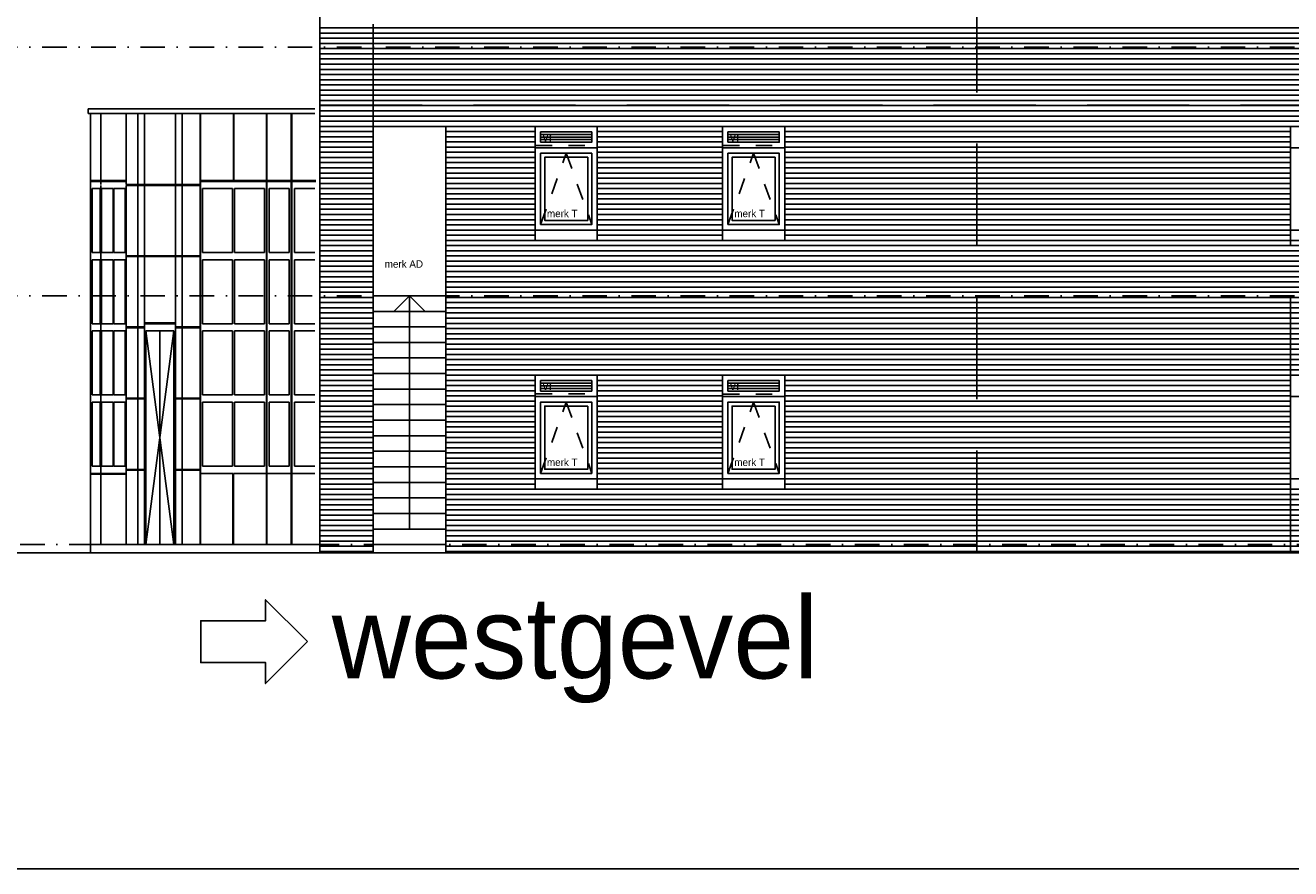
# Model space of a CAD drawing. Extents: x 0 to 140000, y 0 to 84100.
# Tile 2 of 48: x 26833 to 42297, y 1000 to 11305. Entities that reach past the tile are written whole.
import ezdxf
from ezdxf.enums import TextEntityAlignment as Align

# ---------------------------------------------------------------- set-up
doc = ezdxf.new("R2010")
doc.units = 0
doc.header["$LTSCALE"] = 100
doc.header["$MEASUREMENT"] = 0
for name, pattern in [('B0201', [50, 31.25, -6.25, 6.25, -6.25]), ('B0403', [37.5, 25, -12.5]), ('B0703', [18.75, 12.5, -6.25]), ('DASHDOTX2', [2, 1, -0.5, 0, -0.5]), ('TEGELS', [4, 2, -2])]:
    doc.linetypes.add(name, pattern=pattern)
doc.layers.get('0').update_dxf_attribs({"linetype": 'CONTINUOUS'})
for name, color, linetype in [('AL$0A---_WIJZIGINGEN', 2, 'CONTINUOUS'), ('AL$7A---_STRAMIEN', 1, 'B0201'), ('AL11----_GRONDWERK', 4, 'CONTINUOUS'), ('AL21----_BUITENWAND', 2, 'CONTINUOUS'), ('AL24----_TRAPPEN', 1, 'CONTINUOUS'), ('AL31----_BUITENKOZ', 7, 'CONTINUOUS'), ('AL31----_BUITENKOZIJ', 7, 'CONTINUOUS'), ('AT$0A---_WIJZIGINGEN', 7, 'CONTINUOUS'), ('AT$1A---_TEKST', 2, 'CONTINUOUS'), ('BL$8A---_HULPLIJNEN', 1, 'CONTINUOUS'), ('DLLATATIE', 3, 'B0703'), ('ZONWERING', 4, 'TEGELS')]:
    doc.layers.add(name, color=color, linetype=linetype)
doc.styles.add('00_100', font='B-GBP.shx', dxfattribs={"height": 120})
doc.styles.add('01_100', font='B-GBP.shx', dxfattribs={"height": 180})
doc.styles.add('03_200', font='B-GBP.shx', dxfattribs={"height": 700})
doc.styles.add('03_AT', font='B-GBP')

# ---------------------------------------------------------------- blocks, each defined once
blk = doc.blocks.new('BORDER')
at = {"linetype": 'BYBLOCK'}
blk.add_line((0, 0), (1, 0), dxfattribs=at)
blk = doc.blocks.new('AS00S005')
at = {"layer": 'AL$0A---_WIJZIGINGEN'}
blk.add_lwpolyline([(0, 0), (-5.12, -5.12), (-5.12, -2.56), (-13.06, -2.56), (-13.06, 2.56), (-5.12, 2.56), (-5.12, 5.12)], close=True, dxfattribs=at)
at = {"layer": 'AT$0A---_WIJZIGINGEN', "color": 3, "style": '03_AT'}
blk.add_attdef('NUMMER', text='', height=3.5, dxfattribs=at).set_placement((-8.98, -0.06), align=Align.MIDDLE)

msp = doc.modelspace()

# ---------------------------------------------------------------- linework, layer by layer
at = {"layer": 'AL$7A---_STRAMIEN', "color": 1, "linetype": 'DASHDOTX2', "ltscale": 3}
for p, q in [((49542.8, 11040.4), (25202.9, 11040.4)), ((49542.8, 8000.4), (25202.9, 8000.4)), ((81078.4, 4960.4), (25200, 4960.4))]:
    msp.add_line(p, q, dxfattribs=at)
at = {"layer": 'AL11----_GRONDWERK'}
msp.add_line((1000, 4860.4), (86714.6, 4860.4), dxfattribs=at)
at = {"layer": 'AL21----_BUITENWAND'}
for p, q in [((30433.2, 18094.7), (30433.2, 4860.4)), ((31973.2, 10070.4), (31083.2, 10070.4)), ((31083.2, 4860.4, 0), (31083.2, 10070.4)), ((31973.2, 4860.4, 0), (31973.2, 10070.4))]:
    msp.add_line(p, q, dxfattribs=at)
at = {"layer": 'AL21----_BUITENWAND', "color": 42}
for p, q in [((30433.2, 11273.8), (47973.2, 11273.8)), ((30433.2, 11210.4), (47973.2, 11210.4)), ((30433.2, 11147.1), (47973.2, 11147.1)), ((30433.2, 11083.8), (47973.2, 11083.8)), ((30433.2, 11020.4), (36781.6, 11020.4)), ((30433.2, 11020.4), (47973.2, 11020.4)), ((30433.2, 10957.1), (47973.2, 10957.1)), ((30433.2, 10957.1), (31632.7, 10957.1)), ((30433.2, 10893.8), (47973.2, 10893.8)), ((30433.2, 10893.8), (31632.7, 10893.8)), ((30433.2, 10830.4), (47973.2, 10830.4)), ((30433.2, 10830.4), (31632.7, 10830.4)), ((34400.7, 10957.1), (47973.2, 10957.1)), ((34400.7, 10893.8), (47973.2, 10893.8)), ((34400.7, 10830.4), (47973.2, 10830.4)), ((30433.2, 10767.1), (31632.7, 10767.1)), ((30433.2, 10767.1), (47973.2, 10767.1)), ((30433.2, 10703.8), (31632.7, 10703.8)), ((30433.2, 10703.8), (47973.2, 10703.8)), ((30433.2, 10640.4), (31632.7, 10640.4)), ((30433.2, 10640.4), (47973.2, 10640.4)), ((30433.2, 10577.1), (47973.2, 10577.1)), ((30433.2, 10577.1), (31632.7, 10577.1)), ((34400.7, 10577.1), (47973.2, 10577.1)), ((30433.2, 10513.8), (47973.2, 10513.8)), ((30433.2, 10513.8), (31632.7, 10513.8)), ((30433.2, 10450.4), (47973.2, 10450.4)), ((30433.2, 10450.4), (31632.7, 10450.4)), ((30433.2, 10387.1), (47973.2, 10387.1)), ((30433.2, 10387.1), (31632.7, 10387.1)), ((34400.7, 10513.8), (47973.2, 10513.8)), ((34400.7, 10450.4), (47973.2, 10450.4)), ((36246.2, 10387.1), (47973.2, 10387.1)), ((30433.2, 10323.8), (47973.2, 10323.8)), ((30433.2, 10323.8), (31632.7, 10323.8)), ((30433.2, 10260.4), (47973.2, 10260.4)), ((36006.2, 10323.8), (47973.2, 10323.8)), ((30433.2, 10197.1), (47973.2, 10197.1)), ((30433.2, 10133.8), (47973.2, 10133.8)), ((30433.2, 10070.4), (33063.2, 10070.4)), ((33823.2, 10070.4), (35353.2, 10070.4)), ((36113.2, 10070.4), (42293.7, 10070.4)), ((30433.2, 10007.1), (31083.2, 10007.1)), ((30433.2, 9943.8), (31083.2, 9943.8)), ((31973.2, 10007.1), (33063.2, 10007.1)), ((31973.2, 9943.8), (33063.2, 9943.8)), ((33823.2, 10007.1), (35353.2, 10007.1)), ((33823.2, 9943.8), (35353.2, 9943.8)), ((36113.2, 10007.1), (42293.7, 10007.1)), ((36113.2, 9943.8), (42293.7, 9943.8)), ((30433.2, 9880.4), (31083.2, 9880.4)), ((30433.2, 9817.1), (31083.2, 9817.1)), ((30433.2, 9753.8), (31083.2, 9753.8)), ((31973.2, 9880.4), (33063.2, 9880.4)), ((31973.2, 9817.1), (33063.2, 9817.1)), ((31973.2, 9753.8), (33063.2, 9753.8)), ((33823.2, 9880.4), (35353.2, 9880.4)), ((33823.2, 9817.1), (35353.2, 9817.1)), ((35353.2, 9753.8), (33823.2, 9753.8)), ((36113.2, 9880.4), (42293.7, 9880.4)), ((36113.2, 9817.1), (42293.7, 9817.1)), ((36113.2, 9753.8), (42293.7, 9753.8)), ((30433.2, 9690.4), (31083.2, 9690.4)), ((30433.2, 9627.1), (31083.2, 9627.1)), ((31973.2, 9690.4), (33063.2, 9690.4)), ((31973.2, 9627.1), (33063.2, 9627.1)), ((35353.2, 9690.4), (33823.2, 9690.4)), ((35353.2, 9627.1), (33823.2, 9627.1)), ((36113.2, 9690.4), (42293.7, 9690.4)), ((36113.2, 9627.1), (42293.7, 9627.1)), ((30433.2, 9563.8), (31083.2, 9563.8)), ((30433.2, 9500.4), (31083.2, 9500.4)), ((30433.2, 9437.1), (31083.2, 9437.1)), ((31973.2, 9563.8), (33063.2, 9563.8)), ((31973.2, 9500.4), (33063.2, 9500.4)), ((31973.2, 9437.1), (33063.2, 9437.1)), ((33823.2, 9563.8), (35353.2, 9563.8)), ((33823.2, 9500.4), (35353.2, 9500.4)), ((33823.2, 9437.1), (35353.2, 9437.1)), ((36113.2, 9563.8), (42293.7, 9563.8)), ((36113.2, 9500.4), (42293.7, 9500.4)), ((36113.2, 9437.1), (42293.7, 9437.1)), ((30433.2, 9373.8), (31083.2, 9373.8)), ((30433.2, 9310.4), (31083.2, 9310.4)), ((31973.2, 9373.8), (33063.2, 9373.8)), ((31973.2, 9310.4), (33063.2, 9310.4)), ((35353.2, 9373.8), (33823.2, 9373.8)), ((35353.2, 9310.4), (33823.2, 9310.4)), ((36113.2, 9373.8), (42293.7, 9373.8)), ((36113.2, 9310.4), (42293.7, 9310.4)), ((30433.2, 9247.1), (31083.2, 9247.1)), ((30433.2, 9247.1), (31083.2, 9247.1)), ((30433.2, 9183.8), (31083.2, 9183.8)), ((31973.2, 9247.1), (33063.2, 9247.1)), ((31973.2, 9247.1), (33063.2, 9247.1)), ((31973.2, 9183.8), (33063.2, 9183.8)), ((35353.2, 9247.1), (33823.2, 9247.1)), ((35353.2, 9183.8), (33823.2, 9183.8)), ((36113.2, 9247.1), (42293.7, 9247.1)), ((36113.2, 9183.8), (42293.7, 9183.8)), ((30433.2, 9120.4), (31083.2, 9120.4)), ((30433.2, 9057.1), (31083.2, 9057.1)), ((30433.2, 8993.8), (31083.2, 8993.8)), ((31973.2, 9120.4), (33063.2, 9120.4)), ((31973.2, 9057.1), (33063.2, 9057.1)), ((31973.2, 8993.8), (33063.2, 8993.8)), ((33823.2, 9120.4), (35353.2, 9120.4)), ((33823.2, 9057.1), (35353.2, 9057.1)), ((33823.2, 8993.8), (35353.2, 8993.8)), ((36113.2, 9120.4), (42293.7, 9120.4)), ((36113.2, 9057.1), (42293.7, 9057.1)), ((36113.2, 8993.8), (42293.7, 8993.8)), ((31083.2, 8930.4), (30433.2, 8930.4)), ((31083.2, 8867.1), (30433.2, 8867.1)), ((33063.2, 8930.4), (31973.2, 8930.4)), ((33063.2, 8867.1), (31973.2, 8867.1)), ((35353.2, 8930.4), (33823.2, 8930.4)), ((35353.2, 8867.1), (33823.2, 8867.1)), ((42293.7, 8930.4), (36113.2, 8930.4)), ((42293.7, 8867.1), (36113.2, 8867.1)), ((31083.2, 8803.8), (30433.2, 8803.8)), ((31083.2, 8740.4), (30433.2, 8740.4)), ((31083.2, 8677.1), (30433.2, 8677.1)), ((33063.2, 8803.8), (31973.2, 8803.8)), ((33063.2, 8740.4), (31973.2, 8740.4)), ((33063.2, 8677.1), (31973.2, 8677.1)), ((35353.2, 8803.8), (33823.2, 8803.8)), ((35353.2, 8740.4), (33823.2, 8740.4)), ((35353.2, 8677.1), (33823.2, 8677.1)), ((42293.7, 8803.8), (36113.2, 8803.8)), ((42293.7, 8740.4), (36113.2, 8740.4)), ((42293.7, 8677.1), (36113.2, 8677.1)), ((31083.2, 8613.8), (30433.2, 8613.8)), ((31083.2, 8550.4), (30433.2, 8550.4)), ((46433.2, 8613.8), (31973.2, 8613.8)), ((46433.2, 8550.4), (31973.2, 8550.4)), ((31083.2, 8487.1), (30433.2, 8487.1)), ((31083.2, 8423.8), (30433.2, 8423.8)), ((31083.2, 8360.4), (30433.2, 8360.4)), ((46433.2, 8487.1), (31973.2, 8487.1)), ((46433.2, 8423.8), (31973.2, 8423.8)), ((46433.2, 8360.4), (31973.2, 8360.4)), ((31083.2, 8297.1), (30433.2, 8297.1)), ((31083.2, 8233.8), (30433.2, 8233.8)), ((46433.2, 8297.1), (31973.2, 8297.1)), ((46433.2, 8233.8), (31973.2, 8233.8)), ((31083.2, 8170.4), (30433.2, 8170.4)), ((31083.2, 8107.1), (30433.2, 8107.1)), ((31083.2, 8043.8), (30433.2, 8043.8)), ((46433.2, 8170.4), (31973.2, 8170.4)), ((46433.2, 8107.1), (31973.2, 8107.1)), ((46433.2, 8043.8), (31973.2, 8043.8)), ((31083.2, 7980.4), (30433.2, 7980.4)), ((31083.2, 7917.1), (30433.2, 7917.1)), ((46433.2, 7980.4), (31973.2, 7980.4)), ((46433.2, 7917.1), (31973.2, 7917.1)), ((31083.2, 7853.8), (30433.2, 7853.8)), ((31083.2, 7790.4), (30433.2, 7790.4)), ((46433.2, 7853.8), (31973.2, 7853.8)), ((46433.2, 7790.4), (31973.2, 7790.4)), ((31083.2, 7727.1), (30433.2, 7727.1)), ((31083.2, 7663.8), (30433.2, 7663.8)), ((31083.2, 7600.4), (30433.2, 7600.4)), ((46433.2, 7727.1), (31973.2, 7727.1)), ((46433.2, 7663.8), (31973.2, 7663.8)), ((46433.2, 7600.4), (31973.2, 7600.4)), ((31083.2, 7537.1), (30433.2, 7537.1)), ((31083.2, 7473.8), (30433.2, 7473.8)), ((46433.2, 7537.1), (31973.2, 7537.1)), ((46433.2, 7473.8), (31973.2, 7473.8)), ((31083.2, 7410.4), (30433.2, 7410.4)), ((31083.2, 7347.1), (30433.2, 7347.1)), ((30433.2, 7283.8), (31083.2, 7283.8)), ((46433.2, 7410.4), (31973.2, 7410.4)), ((46433.2, 7347.1), (31973.2, 7347.1)), ((31973.2, 7283.8), (46433.2, 7283.8)), ((30433.2, 7220.4), (31083.2, 7220.4)), ((30433.2, 7157.1), (31083.2, 7157.1)), ((31973.2, 7220.4), (46433.2, 7220.4)), ((31973.2, 7157.1), (46433.2, 7157.1)), ((30433.2, 7093.8), (31083.2, 7093.8)), ((30433.2, 7030.4), (31083.2, 7030.4)), ((30433.2, 6967.1), (31083.2, 6967.1)), ((31973.2, 7093.8), (46433.2, 7093.8)), ((31973.2, 7030.4), (33063.2, 7030.4)), ((31973.2, 6967.1), (33063.2, 6967.1)), ((33823.2, 7030.4), (35353.2, 7030.4)), ((33823.2, 6967.1), (35353.2, 6967.1)), ((36113.2, 7030.4), (42293.7, 7030.4)), ((36113.2, 6967.1), (42293.7, 6967.1)), ((30433.2, 6903.8), (31083.2, 6903.8)), ((30433.2, 6840.4), (31083.2, 6840.4)), ((31973.2, 6903.8), (33063.2, 6903.8)), ((31973.2, 6840.4), (33063.2, 6840.4)), ((33823.2, 6903.8), (35353.2, 6903.8)), ((33823.2, 6840.4), (35353.2, 6840.4)), ((36113.2, 6903.8), (42293.7, 6903.8)), ((36113.2, 6840.4), (42293.7, 6840.4)), ((30433.2, 6777.1), (31083.2, 6777.1)), ((30433.2, 6713.8), (31083.2, 6713.8)), ((30433.2, 6650.4), (31083.2, 6650.4)), ((31973.2, 6777.1), (33063.2, 6777.1)), ((31973.2, 6713.8), (33063.2, 6713.8)), ((31973.2, 6650.4), (33063.2, 6650.4)), ((33823.2, 6777.1), (35353.2, 6777.1)), ((33823.2, 6713.8), (35353.2, 6713.8)), ((33823.2, 6650.4), (35353.2, 6650.4)), ((36113.2, 6777.1), (42293.7, 6777.1)), ((36113.2, 6713.8), (42293.7, 6713.8)), ((36113.2, 6650.4), (42293.7, 6650.4)), ((30433.2, 6587.1), (31083.2, 6587.1)), ((30433.2, 6523.8), (31083.2, 6523.8)), ((31973.2, 6587.1), (33063.2, 6587.1)), ((31973.2, 6523.8), (33063.2, 6523.8)), ((33823.2, 6587.1), (35353.2, 6587.1)), ((33823.2, 6523.8), (35353.2, 6523.8)), ((36113.2, 6587.1), (42293.7, 6587.1)), ((36113.2, 6523.8), (42293.7, 6523.8)), ((30433.2, 6460.4), (31083.2, 6460.4)), ((30433.2, 6397.1), (31083.2, 6397.1)), ((31973.2, 6460.4), (33063.2, 6460.4)), ((31973.2, 6397.1), (33063.2, 6397.1)), ((33823.2, 6460.4), (35353.2, 6460.4)), ((33823.2, 6397.1), (35353.2, 6397.1)), ((36113.2, 6460.4), (42293.7, 6460.4)), ((36113.2, 6397.1), (42293.7, 6397.1)), ((30433.2, 6333.8), (31083.2, 6333.8)), ((30433.2, 6270.4), (31083.2, 6270.4)), ((30433.2, 6207.1), (31083.2, 6207.1)), ((31973.2, 6333.8), (33063.2, 6333.8)), ((31973.2, 6270.4), (33063.2, 6270.4)), ((31973.2, 6207.1), (33063.2, 6207.1)), ((33823.2, 6333.8), (35353.2, 6333.8)), ((33823.2, 6270.4), (35353.2, 6270.4)), ((33823.2, 6207.1), (35353.2, 6207.1)), ((36113.2, 6333.8), (42293.7, 6333.8)), ((36113.2, 6270.4), (42293.7, 6270.4)), ((36113.2, 6207.1), (42293.7, 6207.1)), ((30433.2, 6143.8), (31083.2, 6143.8)), ((30433.2, 6080.4), (31083.2, 6080.4)), ((31973.2, 6143.8), (33063.2, 6143.8)), ((31973.2, 6080.4), (33063.2, 6080.4)), ((33823.2, 6143.8), (35353.2, 6143.8)), ((33823.2, 6080.4), (35353.2, 6080.4)), ((36113.2, 6143.8), (42293.7, 6143.8)), ((36113.2, 6080.4), (42293.7, 6080.4)), ((30433.2, 6017.1), (31083.2, 6017.1)), ((30433.2, 5953.8), (31083.2, 5953.8)), ((30433.2, 5890.4), (31083.2, 5890.4)), ((31973.2, 6017.1), (33063.2, 6017.1)), ((31973.2, 5953.8), (33063.2, 5953.8)), ((31973.2, 5890.4), (33063.2, 5890.4)), ((33823.2, 6017.1), (35353.2, 6017.1)), ((33823.2, 5953.8), (35353.2, 5953.8)), ((33823.2, 5890.4), (35353.2, 5890.4)), ((36113.2, 6017.1), (42293.7, 6017.1)), ((36113.2, 5953.8), (42293.7, 5953.8)), ((36113.2, 5890.4), (42293.7, 5890.4)), ((30433.2, 5827.1), (31083.2, 5827.1)), ((30433.2, 5763.8), (31083.2, 5763.8)), ((31973.2, 5827.1), (33063.2, 5827.1)), ((31973.2, 5763.8), (33063.2, 5763.8)), ((33823.2, 5827.1), (35353.2, 5827.1)), ((33823.2, 5763.8), (35353.2, 5763.8)), ((36113.2, 5827.1), (42293.7, 5827.1)), ((36113.2, 5763.8), (42293.7, 5763.8)), ((30433.2, 5700.4), (31083.2, 5700.4)), ((30433.2, 5637.1), (31083.2, 5637.1)), ((30433.2, 5573.8), (31083.2, 5573.8)), ((31973.2, 5700.4), (33063.2, 5700.4)), ((31973.2, 5637.1), (33063.2, 5637.1)), ((31973.2, 5573.8), (46433.2, 5573.8)), ((33063.2, 5700.4), (33063.2, 5700.4)), ((33063.2, 5637.1), (33063.2, 5637.1)), ((33823.2, 5700.4), (35353.2, 5700.4)), ((33823.2, 5637.1), (35353.2, 5637.1)), ((36113.2, 5700.4), (42293.7, 5700.4)), ((36113.2, 5637.1), (42293.7, 5637.1)), ((30433.2, 5510.4), (31083.2, 5510.4)), ((30433.2, 5447.1), (31083.2, 5447.1)), ((31973.2, 5510.4), (46433.2, 5510.4)), ((31973.2, 5447.1), (46433.2, 5447.1)), ((30433.2, 5383.8), (31083.2, 5383.8)), ((30433.2, 5320.4), (31083.2, 5320.4)), ((31973.2, 5383.8), (46433.2, 5383.8)), ((31973.2, 5320.4), (46433.2, 5320.4)), ((30433.2, 5257.1), (31083.2, 5257.1)), ((30433.2, 5193.8), (31083.2, 5193.8)), ((30433.2, 5130.4), (31083.2, 5130.4)), ((31973.2, 5257.1), (46433.2, 5257.1)), ((31973.2, 5193.8), (46433.2, 5193.8)), ((31973.2, 5130.4), (46433.2, 5130.4)), ((30433.2, 5067.1), (31083.2, 5067.1)), ((30433.2, 5003.8), (31083.2, 5003.8)), ((31973.2, 5067.1), (46433.2, 5067.1)), ((31973.2, 5003.8), (46433.2, 5003.8)), ((30433.2, 4940.4), (31083.2, 4940.4)), ((30433.2, 4877.1), (31083.2, 4877.1)), ((31973.2, 4940.4), (46433.2, 4940.4)), ((31973.2, 4877.1), (46433.2, 4877.1))]:
    msp.add_line(p, q, dxfattribs=at)
at = {"layer": 'AL24----_TRAPPEN'}
for p, q in [((31973.2, 8000.4), (31083.2, 8000.4)), ((31528.2, 8000.4), (31338.2, 7810.4)), ((31528.2, 5150.4), (31528.2, 8000.4)), ((31528.2, 8000.4), (31718.2, 7810.4)), ((31973.2, 7810.4), (31083.2, 7810.4)), ((31973.2, 7620.4), (31083.2, 7620.4)), ((31973.2, 7430.4), (31083.2, 7430.4)), ((31973.2, 7240.4), (31083.2, 7240.4)), ((31973.2, 7050.4), (31083.2, 7050.4)), ((31973.2, 6860.4), (31083.2, 6860.4)), ((31973.2, 6670.4), (31083.2, 6670.4)), ((31973.2, 6480.4), (31083.2, 6480.4)), ((31973.2, 6290.4), (31083.2, 6290.4)), ((31973.2, 6100.4), (31083.2, 6100.4)), ((31973.2, 5910.4), (31083.2, 5910.4)), ((31973.2, 5720.4), (31083.2, 5720.4)), ((31973.2, 5530.4), (31083.2, 5530.4)), ((31973.2, 5340.4), (31083.2, 5340.4)), ((31973.2, 5150.4), (31083.2, 5150.4)), ((31973.2, 4960.4), (31083.2, 4960.4))]:
    msp.add_line(p, q, dxfattribs=at)
at = {"layer": 'AL31----_BUITENKOZ', "color": 42}
for p, q in [((27601.4, 10284.4), (30371.7, 10284.4)), ((27601.4, 10284.4), (27601.4, 10229.4)), ((27601.4, 10229.4), (30371.7, 10229.4)), ((27631.4, 10229.4), (27631.4, 4960.4)), ((27755.9, 9359.4), (27755.9, 10229.4)), ((28063.8, 10229.4), (28063.8, 9398.4)), ((28063.8, 10229.4), (28063.8, 9359.4)), ((28209.2, 4960.4), (28209.2, 10229.4)), ((28290.1, 10229.4), (28290.1, 4960.4)), ((28668.9, 4960.4), (28668.9, 10229.4)), ((28749.2, 4960.4), (28749.2, 10229.4)), ((28969.8, 10229.4), (28969.8, 9359.4)), ((28973.6, 10229.4), (28973.6, 4960.4)), ((29375.7, 10229.4), (29375.7, 9398.4)), ((29382.7, 9398.4), (29382.7, 10229.4)), ((29780.6, 10229.4), (29780.6, 4960.4)), ((29785.3, 10229.4), (29785.3, 4960.4)), ((30083.5, 10229.4), (30083.5, 4960.4)), ((30089.9, 10229.4), (30089.9, 4960.4)), ((28063.8, 9408.4), (27631.4, 9408.4)), ((28063.8, 9398.4), (27631.4, 9398.4)), ((27648.9, 8528.4), (27648.9, 9310.4)), ((27648.9, 9310.4), (27748.4, 9310.4)), ((27748.4, 9310.4), (27748.4, 8528.4)), ((27755.9, 4960.4), (27755.9, 9349.4)), ((27765.6, 9310.4), (27765.6, 8528.4)), ((27765.6, 9310.4), (27905.1, 9310.4)), ((27905.1, 9310.4), (27905.1, 8528.4)), ((27914.7, 8528.4), (27914.7, 9310.4)), ((27914.7, 9310.4), (28054.2, 9310.4)), ((28054.2, 9310.4), (28054.2, 8528.4)), ((28969.8, 9359.4), (28063.8, 9359.4)), ((28969.8, 9349.4), (28063.8, 9349.4)), ((28063.8, 9349.4), (28063.8, 4960.4)), ((28969.8, 9349.4), (28969.8, 8489.4)), ((28997.7, 8528.4), (28997.7, 9310.4)), ((29365, 9310.4), (29365, 8528.4)), ((29389.2, 8528.4), (29389.2, 9310.4)), ((29756.4, 9310.4), (29756.4, 8528.4)), ((29812.5, 8528.4), (29812.5, 9310.4)), ((30056.3, 9310.4), (30056.3, 8528.4)), ((30122.4, 8528.4), (30122.4, 9310.4)), ((27748.4, 8528.4), (27648.9, 8528.4)), ((27905.1, 8528.4), (27765.6, 8528.4)), ((28054.2, 8528.4), (27914.7, 8528.4)), ((27648.9, 8440.4), (27748.4, 8440.4)), ((27648.9, 7658.4), (27648.9, 8440.4)), ((27748.4, 8440.4), (27748.4, 7658.4)), ((27765.6, 8440.4), (27905.1, 8440.4)), ((27765.6, 8440.4), (27765.6, 7658.4)), ((27905.1, 8440.4), (27905.1, 7658.4)), ((27914.7, 8440.4), (28054.2, 8440.4)), ((27914.7, 7658.4), (27914.7, 8440.4)), ((28054.2, 8440.4), (28054.2, 7658.4)), ((28969.8, 8489.4), (28066.2, 8489.4)), ((28969.8, 8479.4), (28066.2, 8479.4)), ((28969.8, 8479.4), (28969.8, 7619.4)), ((28997.7, 7658.4), (28997.7, 8440.4)), ((29365, 8440.4), (29365, 7658.4)), ((29389.2, 7658.4), (29389.2, 8440.4)), ((29756.4, 8440.4), (29756.4, 7658.4)), ((29812.5, 7658.4), (29812.5, 8440.4)), ((30056.3, 8440.4), (30056.3, 7658.4)), ((30122.4, 7658.4), (30122.4, 8440.4)), ((27748.4, 7658.4), (27648.9, 7658.4)), ((27905.1, 7658.4), (27765.6, 7658.4)), ((28054.2, 7658.4), (27914.7, 7658.4)), ((28290.1, 7619.4), (28066.2, 7619.4)), ((28290.1, 7609.4), (28066.2, 7609.4)), ((28668.9, 7668.4), (28290.1, 7668.4)), ((28668.9, 7658.4), (28290.1, 7658.4)), ((28969.8, 7619.4), (28668.9, 7619.4)), ((28969.8, 7609.4), (28668.9, 7609.4)), ((28969.8, 7609.4), (28969.8, 6749.4)), ((27648.9, 7570.4), (27748.4, 7570.4)), ((27648.9, 6788.4), (27648.9, 7570.4)), ((27748.4, 7570.4), (27748.4, 6788.4)), ((27765.6, 7570.4), (27905.1, 7570.4)), ((27765.6, 7570.4), (27765.6, 6788.4)), ((27905.1, 7570.4), (27905.1, 6788.4)), ((27914.7, 7570.4), (28054.2, 7570.4)), ((27914.7, 6788.4), (27914.7, 7570.4)), ((28054.2, 7570.4), (28054.2, 6788.4)), ((28306.6, 4960.4), (28306.6, 7570.4)), ((28648.3, 7570.4), (28306.6, 7570.4)), ((28306.6, 7570.4), (28648.3, 4960.4)), ((28648.3, 7570.4), (28306.6, 4960.4)), ((28477.4, 4960.4), (28477.4, 7570.4)), ((28648.3, 4960.4), (28648.3, 7570.4)), ((28997.7, 6788.4), (28997.7, 7570.4)), ((29365, 7570.4), (29365, 6788.4)), ((29389.2, 6788.4), (29389.2, 7570.4)), ((29756.4, 7570.4), (29756.4, 6788.4)), ((29812.5, 6788.4), (29812.5, 7570.4)), ((30056.3, 7570.4), (30056.3, 6788.4)), ((30122.4, 6788.4), (30122.4, 7570.4)), ((27748.4, 6788.4), (27648.9, 6788.4)), ((27648.9, 6700.4), (27748.4, 6700.4)), ((27648.9, 5918.4), (27648.9, 6700.4)), ((27748.4, 6700.4), (27748.4, 5918.4)), ((27905.1, 6788.4), (27765.6, 6788.4)), ((27765.6, 6700.4), (27905.1, 6700.4)), ((27765.6, 6700.4), (27765.6, 5918.4)), ((27905.1, 6700.4), (27905.1, 5918.4)), ((28054.2, 6788.4), (27914.7, 6788.4)), ((27914.7, 6700.4), (28054.2, 6700.4)), ((27914.7, 5918.4), (27914.7, 6700.4)), ((28054.2, 6700.4), (28054.2, 5918.4)), ((28290.1, 6749.4), (28066.2, 6749.4)), ((28290.1, 6739.4), (28066.2, 6739.4)), ((28969.8, 6749.4), (28668.9, 6749.4)), ((28969.8, 6739.4), (28668.9, 6739.4)), ((28969.8, 6739.4), (28969.8, 5879.4)), ((28997.7, 5918.4), (28997.7, 6700.4)), ((29365, 6700.4), (29365, 5918.4)), ((29389.2, 5918.4), (29389.2, 6700.4)), ((29756.4, 6700.4), (29756.4, 5918.4)), ((29812.5, 5918.4), (29812.5, 6700.4)), ((30056.3, 6700.4), (30056.3, 5918.4)), ((30122.4, 5918.4), (30122.4, 6700.4)), ((27748.4, 5918.4), (27648.9, 5918.4)), ((27905.1, 5918.4), (27765.6, 5918.4)), ((28054.2, 5918.4), (27914.7, 5918.4)), ((28290.1, 5879.4), (28066.2, 5879.4)), ((28969.8, 5879.4), (28668.9, 5879.4)), ((29365, 5918.4), (28997.7, 5918.4)), ((29756.4, 5918.4), (29389.2, 5918.4)), ((30056.3, 5918.4), (29812.5, 5918.4)), ((30371.7, 5918.4), (30122.4, 5918.4)), ((27631.4, 5830.4), (28063.8, 5830.4)), ((27631.4, 5820.4), (28063.8, 5820.4)), ((28290.1, 5869.4), (28066.2, 5869.4)), ((28969.8, 5869.4), (28668.9, 5869.4)), ((28969.8, 5869.4), (28969.8, 4960.4)), ((28973.6, 5830.4), (29370.3, 5830.4)), ((29370.3, 5830.4), (29370.3, 4960.4)), ((29378.6, 5830.4), (29780.6, 5830.4)), ((29378.6, 4960.4), (29378.6, 5830.4)), ((29785.3, 5830.4), (30083.5, 5830.4)), ((30089.9, 5830.4), (30371.7, 5830.4)), ((27630.2, 4860.4), (27631.4, 4960.4)), ((30371.7, 4960.4), (27631.4, 4960.4))]:
    msp.add_line(p, q, dxfattribs=at)
at = {"layer": 'AL31----_BUITENKOZ', "color": 1, "linetype": 'TEGELS'}
for p, q in [((33130.2, 8870.8), (33443.2, 9742.4)), ((33443.2, 9742.4), (33756.2, 8870.8)), ((35420.2, 8870.8), (35733.2, 9742.4)), ((35733.2, 9742.4), (36046.2, 8870.8)), ((33130.2, 5830.8), (33443.2, 6702.4)), ((33443.2, 6702.4), (33756.2, 5830.8)), ((35420.2, 5830.8), (35733.2, 6702.4)), ((35733.2, 6702.4), (36046.2, 5830.8))]:
    msp.add_line(p, q, dxfattribs=at)
at = {"layer": 'AL31----_BUITENKOZ', "color": 1}
for points in [[(33706.2, 9692.4), (33706.2, 8920.8), (33180.2, 8920.8), (33180.2, 9692.4)], [(35996.2, 9692.4), (35996.2, 8920.8), (35470.2, 8920.8), (35470.2, 9692.4)], [(33706.2, 6652.4), (33706.2, 5880.8), (33180.2, 5880.8), (33180.2, 6652.4)], [(35996.2, 6652.4), (35996.2, 5880.8), (35470.2, 5880.8), (35470.2, 6652.4)]]:
    msp.add_lwpolyline(points, close=True, dxfattribs=at)
at = {"layer": 'AL31----_BUITENKOZ', "color": 42}
for points in [[(30382.6, 9408.4), (28973.6, 9408.4)], [(30382.6, 9398.4), (28973.6, 9398.4)], [(28997.7, 9310.4), (29365, 9310.4)], [(29389.2, 9310.4), (29756.4, 9310.4)], [(29812.5, 9310.4), (30056.3, 9310.4)], [(30122.4, 9310.4), (30371.7, 9310.4)], [(29365, 8528.4), (28997.7, 8528.4)], [(29756.4, 8528.4), (29389.2, 8528.4)], [(30056.3, 8528.4), (29812.5, 8528.4)], [(30371.7, 8528.4), (30122.4, 8528.4)], [(28997.7, 8440.4), (29365, 8440.4)], [(29389.2, 8440.4), (29756.4, 8440.4)], [(29812.5, 8440.4), (30056.3, 8440.4)], [(30122.4, 8440.4), (30371.7, 8440.4)], [(29365, 7658.4), (28997.7, 7658.4)], [(29756.4, 7658.4), (29389.2, 7658.4)], [(30056.3, 7658.4), (29812.5, 7658.4)], [(30371.7, 7658.4), (30122.4, 7658.4)], [(28997.7, 7570.4), (29365, 7570.4)], [(29389.2, 7570.4), (29756.4, 7570.4)], [(29812.5, 7570.4), (30056.3, 7570.4)], [(30122.4, 7570.4), (30371.7, 7570.4)], [(29365, 6788.4), (28997.7, 6788.4)], [(28997.7, 6700.4), (29365, 6700.4)], [(29756.4, 6788.4), (29389.2, 6788.4)], [(29389.2, 6700.4), (29756.4, 6700.4)], [(30056.3, 6788.4), (29812.5, 6788.4)], [(29812.5, 6700.4), (30056.3, 6700.4)], [(30371.7, 6788.4), (30122.4, 6788.4)], [(30122.4, 6700.4), (30371.7, 6700.4)]]:
    msp.add_lwpolyline(points, dxfattribs=at)
at = {"layer": 'AL31----_BUITENKOZ'}
for points in [[(33823.2, 8803.8), (33063.2, 8803.8), (33063.2, 8677.1), (33823.2, 8677.1)], [(36113.2, 8803.8), (35353.2, 8803.8), (35353.2, 8677.1), (36113.2, 8677.1)], [(43053.2, 8803.8), (42293.7, 8803.8), (42293.7, 8677.1), (43053.2, 8677.1)], [(33823.2, 5763.8), (33063.2, 5763.8), (33063.2, 5637.1), (33823.2, 5637.1)], [(36113.2, 5763.8), (35353.2, 5763.8), (35353.2, 5637.1), (36113.2, 5637.1)], [(43053.2, 5763.8), (42293.7, 5763.8), (42293.7, 5637.1), (43053.2, 5637.1)]]:
    msp.add_lwpolyline(points, close=True, dxfattribs=at)
at = {"layer": 'AL31----_BUITENKOZIJ', "color": 1}
for p, q in [((33130.2, 9971.7), (33756.2, 9971.7)), ((33130.2, 9939.9), (33756.2, 9939.9)), ((33130.2, 9908.2), (33756.2, 9908.2)), ((35420.2, 9971.7), (36046.2, 9971.7)), ((35420.2, 9939.9), (36046.2, 9939.9)), ((35420.2, 9908.2), (36046.2, 9908.2)), ((33130.2, 6931.7), (33756.2, 6931.7)), ((33130.2, 6899.9), (33756.2, 6899.9)), ((33130.2, 6868.2), (33756.2, 6868.2)), ((35420.2, 6931.7), (36046.2, 6931.7)), ((35420.2, 6899.9), (36046.2, 6899.9)), ((35420.2, 6868.2), (36046.2, 6868.2))]:
    msp.add_line(p, q, dxfattribs=at)
at = {"layer": 'AL31----_BUITENKOZIJ'}
for points in [[(33063.2, 9809.4), (33823.2, 9809.4), (33823.2, 10070.4), (33063.2, 10070.4)], [(35353.2, 9809.4), (36113.2, 9809.4), (36113.2, 10070.4), (35353.2, 10070.4)], [(42293.7, 9809.4), (43053.2, 9809.4), (43053.2, 10070.4), (42293.7, 10070.4)], [(33130.2, 9876.4), (33756.2, 9876.4), (33756.2, 10003.4), (33130.2, 10003.4)], [(35420.2, 9876.4), (36046.2, 9876.4), (36046.2, 10003.4), (35420.2, 10003.4)], [(33063.2, 8803.8), (33823.2, 8803.8), (33823.2, 9809.4), (33063.2, 9809.4)], [(35353.2, 8803.8), (36113.2, 8803.8), (36113.2, 9809.4), (35353.2, 9809.4)], [(42293.7, 8803.8), (43053.2, 8803.8), (43053.2, 9809.4), (42293.7, 9809.4)], [(33130.2, 8870.8), (33756.2, 8870.8), (33756.2, 9742.4), (33130.2, 9742.4)], [(35420.2, 8870.8), (36046.2, 8870.8), (36046.2, 9742.4), (35420.2, 9742.4)], [(33063.2, 6769.4), (33823.2, 6769.4), (33823.2, 7030.4), (33063.2, 7030.4)], [(33130.2, 6836.4), (33756.2, 6836.4), (33756.2, 6963.4), (33130.2, 6963.4)], [(35353.2, 6769.4), (36113.2, 6769.4), (36113.2, 7030.4), (35353.2, 7030.4)], [(35420.2, 6836.4), (36046.2, 6836.4), (36046.2, 6963.4), (35420.2, 6963.4)], [(42293.7, 6769.4), (43053.2, 6769.4), (43053.2, 7030.4), (42293.7, 7030.4)], [(33063.2, 5763.8), (33823.2, 5763.8), (33823.2, 6769.4), (33063.2, 6769.4)], [(33130.2, 5830.8), (33756.2, 5830.8), (33756.2, 6702.4), (33130.2, 6702.4)], [(35353.2, 5763.8), (36113.2, 5763.8), (36113.2, 6769.4), (35353.2, 6769.4)], [(35420.2, 5830.8), (36046.2, 5830.8), (36046.2, 6702.4), (35420.2, 6702.4)], [(42293.7, 5763.8), (43053.2, 5763.8), (43053.2, 6769.4), (42293.7, 6769.4)]]:
    msp.add_lwpolyline(points, close=True, dxfattribs=at)
at = {"layer": 'DLLATATIE'}
for p, q in [((31083.2, 10070.4), (31083.2, 18094.7)), ((38463.2, 4860.4), (38463.2, 18094.7)), ((30433.2, 10330.9), (47973.2, 10330.9)), ((42293.7, 4877.1), (42293.7, 10330.9))]:
    msp.add_line(p, q, dxfattribs=at)
at = {"layer": 'ZONWERING'}
for p, q in [((33070.4, 9836.7), (33823.2, 9836.7)), ((35360.4, 9836.7), (36113.2, 9836.7)), ((33070.4, 6804.4), (33823.2, 6804.4)), ((35360.4, 6796.7), (36113.2, 6796.7))]:
    msp.add_line(p, q, dxfattribs=at)

# ---------------------------------------------------------------- block references
ref = msp.add_blockref('AS00S005', (30281.8, 3774.5), dxfattribs=dict(xscale=100, yscale=100, zscale=100))
ref.add_attrib('NUMMER', 'A', dxfattribs={"layer": 'AT$0A---_WIJZIGINGEN', "color": 3, "height": 3.5, "style": '03_AT'}).set_placement((29383.6, 3768), align=Align.MIDDLE)
at = {"layer": 'BL$8A---_HULPLIJNEN', "linetype": 'B0403', "xscale": 138000, "yscale": 82100, "zscale": 138000}
msp.add_blockref('BORDER', (1000, 1000), dxfattribs=at)

# ---------------------------------------------------------------- texts
at = {"layer": 'AL31----_BUITENKOZ', "color": 2, "style": '00_100'}
for p in [(33150.2, 9888.6), (35440.2, 9888.6), (33150.2, 6848.6), (35440.2, 6848.6)]:
    msp.add_text('vr', height=120, dxfattribs=at).set_placement(p)
at = {"layer": 'AT$1A---_TEKST', "color": 1, "style": '01_100'}
for s, p in [('merk T', (33207.7, 8960.9)), ('merk T', (35497.7, 8960.9)), ('merk AD', (31225.3, 8343.9)), ('merk T', (33207.7, 5920.9)), ('merk T', (35497.7, 5920.9))]:
    msp.add_text(s, height=90, dxfattribs=at).set_placement(p)
at = {"layer": 'AT$1A---_TEKST', "color": 4, "style": '03_200'}
msp.add_text('westgevel', height=1000, dxfattribs=at).set_placement((30578.8, 3324.7))

doc.saveas('drawing.dxf')
